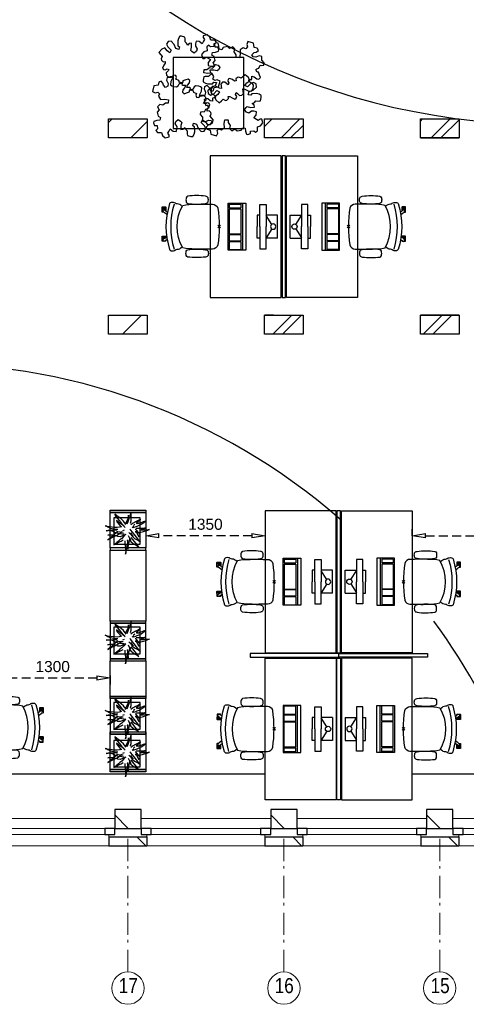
# Model space of a CAD drawing. Header units: millimetres. Extents: x 293454 to 524618, y 211738 to 307297.
# Tile 20 of 152: x 363215 to 368258, y 247976 to 259083. Entities that reach past the tile are written whole.
import ezdxf

# ---------------------------------------------------------------- set-up
doc = ezdxf.new("R2010")
doc.units = ezdxf.units.MM
doc.header["$LTSCALE"] = 400
doc.header["$PDMODE"] = 3
doc.header["$PDSIZE"] = 15
doc.linetypes.add('HIDDEN', pattern=[0.375, 0.25, -0.125])
doc.linetypes.add('STYLE_06', pattern=[1.041641, 0.625, -0.208282, 0.069427, -0.138931])
for name, color, linetype in [('-gd', 2, 'Continuous'), ('-ve', 2, 'HIDDEN'), ('inlay', 6, 'Continuous'), ('inr', 4, 'Continuous'), ('plant', 114, 'Continuous'), ('plat', 5, 'Continuous'), ('sona-s008_ip0', 7, 'Continuous'), ('symbol', 1, 'Continuous'), ('timmerwerk-ge', 150, 'Continuous')]:
    doc.layers.add(name, color=color, linetype=linetype)
for name, color, linetype, lineweight in [('Buitenkozijnen', 140, 'Continuous', 15), ('mat-baksteen', 5, 'Continuous', 25), ('mat-kalkzandsteen', 5, 'Continuous', 25), ('None', 7, 'Continuous', 9)]:
    doc.layers.add(name, color=color, linetype=linetype, lineweight=lineweight)
doc.styles.add('Arial Narrow', font='ARIALN.TTF', dxfattribs={"height": 222.25})
doc.styles.get("Standard").update_dxf_attribs({"font": 'arial.ttf'})
doc.dimstyles.new('CAL-N1-050-25', dxfattribs={"dimscale": 50, "dimtxt": 2.5, "dimasz": 3, "dimexe": 1.5, "dimexo": 0, "dimgap": 0.3, "dimtad": 0, "dimdec": 4, "dimrnd": 1, "dimdsep": 46, "dimtxsty": 'Standard', "dimblk": 'CLOSED', "dimcen": 0, "dimdle": 1.25, "dimclrt": 249, "dimadec": 0, "dimazin": 0, "dimtfac": 0.9, "dimtdec": 4, "dimtix": 1, "dimtmove": 0, "dimatfit": 3, "dimldrblk": 'CLOSED', "dimfxl": 1, "dimtvp": 1, "dimtolj": 1, "dimtzin": 0, "dimarcsym": 0})

# ---------------------------------------------------------------- blocks, each defined once
blk = doc.blocks.new('*X22')
at = {"layer": 'None', "lineweight": 9}
for p, q in [((-47607, 2880), (-47568, 2919)), ((-47358, 2705), (-47170, 2893))]:
    blk.add_line(p, q, dxfattribs=at)
blk = doc.blocks.new('*X23')
at = {"layer": 'None', "lineweight": 9}
blk.add_line((-45661, 2705), (-45447, 2919), dxfattribs=at)
blk = doc.blocks.new('*X24')
at = {"layer": 'None', "lineweight": 9}
blk.add_line((-43964, 2705), (-43750, 2919), dxfattribs=at)
blk = doc.blocks.new('*X33')
at = {"layer": 'None', "lineweight": 9}
blk.add_line((-47451, 491), (-47237, 705), dxfattribs=at)
blk = doc.blocks.new('*X34')
at = {"layer": 'None', "lineweight": 9}
blk.add_line((-45754, 491), (-45540, 705), dxfattribs=at)
blk = doc.blocks.new('*X35')
at = {"layer": 'None', "lineweight": 9}
blk.add_line((-44057, 491), (-43843, 705), dxfattribs=at)
blk = doc.blocks.new('*X48')
at = {"layer": 'None', "lineweight": 9}
blk.add_line((-148.5, -148.5), (4, 4), dxfattribs=at)
blk = doc.blocks.new('*X49')
at = {"layer": 'None', "lineweight": 9}
blk.add_line((100, 100), (200, 200), dxfattribs=at)
blk = doc.blocks.new('Penant best-uitbr  (2D)')
at = {"layer": 'mat-baksteen', "lineweight": 25}
for p, q in [((-215, 200), (215, 200)), ((-215, 100), (-215, 200)), ((215, 100), (215, 200)), ((-215, 100), (215, 100))]:
    blk.add_line(p, q, dxfattribs=at)
at = {"layer": 'mat-kalkzandsteen', "lineweight": 25}
blk.add_lwpolyline([(-148.5, 4), (148.5, 4), (148.5, -210), (-148.5, -210)], close=True, dxfattribs=at)
at = {"layer": 'mat-baksteen'}
blk.add_blockref('*X49', (0, 0), dxfattribs=at)
at = {"layer": 'mat-kalkzandsteen'}
blk.add_blockref('*X48', (0, 0), dxfattribs=at)
blk = doc.blocks.new('Gevelpui best-uitbr 1330 (2D)')
at = {"layer": 'Buitenkozijnen', "lineweight": 15}
for p, q in [((-731.5, 71), (731.5, 71)), ((-731.5, 4), (-731.5, 71)), ((-731.5, 4), (731.5, 4)), ((731.5, 4), (731.5, 71))]:
    blk.add_line(p, q, dxfattribs=at)
at = {"layer": 'Buitenkozijnen', "color": 92, "lineweight": 25}
for points in [[(-731.5, 71), (-617.5, 71), (-617.5, 4), (-731.5, 4)], [(617.5, 71), (731.5, 71), (731.5, 4), (617.5, 4)]]:
    blk.add_lwpolyline(points, close=True, dxfattribs=at)
at = {"layer": 'None', "color": 43, "linetype": 'Continuous', "lineweight": 9}
blk.add_line((-731.5, -107), (731.5, -107), dxfattribs=at)
at = {"layer": 'None', "color": 43, "linetype": 'Continuous', "lineweight": 9, "flags": 128}
blk.add_lwpolyline([(-665, 71), (-665, 200), (665, 200), (665, 71)], dxfattribs=at)
blk = doc.blocks.new('*X28')
at = {"layer": 'None', "lineweight": 9}
for p, q in [((-37047, 2833), (-36962, 2919)), ((-36752, 2705), (-36610, 2846))]:
    blk.add_line(p, q, dxfattribs=at)
blk = doc.blocks.new('*X29')
at = {"layer": 'None', "lineweight": 9}
for p, q in [((-35287, 2896), (-35265, 2919)), ((-35055, 2705), (-34850, 2909))]:
    blk.add_line(p, q, dxfattribs=at)
blk = doc.blocks.new('*X39')
at = {"layer": 'None', "lineweight": 9}
blk.add_line((-36844, 491), (-36630, 705), dxfattribs=at)
blk = doc.blocks.new('*X40')
at = {"layer": 'None', "lineweight": 9}
blk.add_line((-35147, 491), (-34933, 705), dxfattribs=at)
blk = doc.blocks.new('SONA-S008_B2')
at = {"layer": '-gd'}
blk.add_open_spline([(-253, -510), (-88, -560), (88, -560), (253, -510)], degree=3, dxfattribs=at)
for points in [[(-207, -16), (-79, 5), (80, 5), (207, -16)], [(-253, -272), (-257, -207), (-252, -139), (-253, -74)], [(-253, -74), (-253, -52), (-233, -20), (-207, -16)], [(207, -16), (233, -20), (253, -52), (253, -74)], [(253, -74), (252, -139), (257, -207), (253, -272)], [(-343, -154), (-353, -221), (-352, -288), (-343, -355)], [(-325, -126), (-337, -132), (-340, -141), (-343, -154)], [(-278, -126), (-288, -121), (-315, -121), (-325, -126)], [(-261, -154), (-263, -141), (-266, -132), (-278, -126)], [(-261, -355), (-252, -288), (-250, -221), (-261, -154)], [(261, -355), (252, -288), (250, -221), (261, -154)], [(261, -154), (263, -141), (266, -132), (278, -126)], [(278, -126), (288, -121), (315, -121), (325, -126)], [(325, -126), (337, -132), (340, -141), (343, -154)], [(343, -154), (353, -221), (352, -288), (343, -355)], [(-251, -332), (-253, -332), (-255, -331), (-258, -330)], [(-255, -304), (-254, -304), (-253, -305), (-252, -305)], [(-239, -412), (-253, -366), (-250, -319), (-253, -272)], [(253, -272), (250, -319), (253, -366), (239, -412)], [(257, -323), (255, -324), (253, -324), (251, -325)], [(252, -298), (253, -297), (254, -297), (255, -297)], [(-343, -355), (-341, -363), (-334, -370), (-326, -372)], [(-326, -372), (-310, -376), (-293, -376), (-277, -372)], [(-277, -372), (-270, -370), (-262, -363), (-261, -355)], [(-227, -418), (-247, -437), (-256, -455), (-256, -474)], [(239, -412), (95, -494), (-95, -494), (-239, -412)], [(256, -474), (256, -455), (247, -437), (227, -418)], [(277, -372), (270, -370), (262, -363), (261, -355)], [(326, -372), (310, -376), (293, -376), (277, -372)], [(343, -355), (341, -363), (334, -370), (326, -372)], [(-272, -515), (-274, -534), (-274, -556), (-259, -560)], [(-256, -474), (-255, -489), (-270, -500), (-272, -515)], [(272, -515), (270, -500), (255, -489), (256, -474)], [(259, -560), (274, -556), (274, -534), (272, -515)], [(-259, -560), (-77, -614), (79, -614), (259, -560)], [(-222, -607), (-222, -605), (-221, -603), (-219, -603)], [(-222, -615), (-222, -615), (-222, -607), (-222, -607)], [(-219, -615), (-219, -615), (-222, -615), (-222, -615)], [(-222, -630), (-222, -630), (-222, -618), (-222, -618)], [(-222, -618), (-222, -618), (-199, -618), (-199, -618)], [(-199, -630), (-199, -630), (-222, -630), (-222, -630)], [(-222, -641), (-222, -641), (-222, -633), (-222, -633)], [(-222, -633), (-222, -633), (-219, -633), (-219, -633)], [(-219, -645), (-221, -645), (-222, -643), (-222, -641)], [(-219, -603), (-219, -603), (-192, -603), (-177, -603)], [(-199, -615), (-199, -615), (-219, -615), (-219, -615)], [(-219, -633), (-219, -633), (-199, -633), (-199, -633)], [(-167, -645), (-167, -645), (-219, -645), (-219, -645)], [(-199, -618), (-199, -618), (-199, -615), (-199, -615)], [(-199, -615), (-199, -615), (-187, -615), (-187, -615)], [(-199, -618), (-199, -618), (-189, -618), (-187, -618)], [(-199, -633), (-199, -633), (-199, -630), (-199, -630)], [(-199, -630), (-199, -630), (-187, -630), (-187, -630)], [(-199, -633), (-199, -633), (-187, -633), (-187, -633)], [(-183, -633), (-188, -629), (-190, -621), (-186, -615)], [(-185, -615), (-186, -615), (-187, -615), (-187, -615)], [(-187, -615), (-187, -615), (-187, -616), (-187, -617)], [(-186, -630), (-186, -630), (-187, -630), (-187, -630)], [(-187, -630), (-187, -630), (-187, -633), (-187, -633)], [(-187, -633), (-187, -633), (-185, -633), (-183, -633)], [(-186, -615), (-186, -615), (-176, -603), (-163, -584)], [(-165, -630), (-169, -636), (-177, -638), (-183, -633)], [(-183, -633), (-183, -633), (-183, -633), (-183, -633)], [(-167, -633), (-167, -633), (-166, -633), (-166, -633)], [(-163, -641), (-163, -643), (-165, -645), (-167, -645)], [(-166, -633), (-166, -633), (-163, -633), (-163, -633)], [(-135, -589), (-152, -614), (-165, -630), (-165, -630)], [(-163, -630), (-163, -630), (-163, -630), (-164, -630)], [(-163, -628), (-163, -629), (-163, -630), (-163, -630)], [(-163, -633), (-163, -633), (-163, -641), (-163, -641)], [(106, -607), (106, -605), (108, -603), (110, -603)], [(106, -615), (106, -615), (106, -607), (106, -607)], [(110, -615), (110, -615), (106, -615), (106, -615)], [(106, -630), (106, -630), (106, -618), (106, -618)], [(106, -618), (106, -618), (130, -618), (130, -618)], [(130, -630), (130, -630), (106, -630), (106, -630)], [(106, -641), (106, -641), (106, -633), (106, -633)], [(106, -633), (106, -633), (110, -633), (110, -633)], [(110, -645), (108, -645), (106, -643), (106, -641)], [(110, -603), (110, -603), (116, -603), (123, -603)], [(130, -615), (130, -615), (110, -615), (110, -615)], [(110, -633), (110, -633), (130, -633), (130, -633)], [(162, -644), (162, -644), (110, -645), (110, -645)], [(143, -630), (143, -630), (132, -615), (115, -592)], [(130, -618), (130, -618), (130, -615), (130, -615)], [(130, -615), (130, -615), (131, -615), (132, -615)], [(130, -618), (130, -618), (132, -618), (134, -618)], [(130, -633), (130, -633), (130, -630), (130, -630)], [(130, -630), (130, -630), (142, -630), (142, -630)], [(130, -633), (130, -633), (142, -633), (142, -633)], [(143, -630), (142, -630), (142, -630), (142, -630)], [(142, -630), (142, -630), (142, -633), (142, -633)], [(142, -633), (142, -633), (143, -633), (145, -633)], [(161, -633), (155, -637), (147, -636), (143, -630)], [(144, -587), (156, -604), (164, -615), (164, -615)], [(155, -603), (159, -603), (162, -603), (162, -603)], [(164, -615), (168, -621), (167, -629), (161, -633)], [(161, -633), (161, -633), (161, -633), (161, -633)], [(162, -603), (164, -603), (166, -605), (166, -607)], [(162, -633), (162, -633), (162, -633), (162, -633)], [(162, -633), (162, -633), (166, -633), (166, -633)], [(166, -641), (166, -643), (164, -644), (162, -644)], [(166, -615), (166, -615), (165, -615), (164, -615)], [(166, -630), (166, -630), (165, -630), (164, -630)], [(165, -618), (166, -618), (166, -618), (166, -618)], [(166, -607), (166, -607), (166, -615), (166, -615)], [(166, -618), (166, -618), (166, -619), (166, -620)], [(166, -626), (166, -628), (166, -630), (166, -630)], [(166, -633), (166, -633), (166, -641), (166, -641)]]:
    blk.add_open_spline(points, degree=3)
at = {"layer": 'sona-s008_ip0'}
blk.add_point((0, 0), dxfattribs=at)
blk = doc.blocks.new('SYMB-CMP4_B2')
for p, q in [((-130, 558), (130, 558)), ((-130, 558), (-130, 428)), ((130, 558), (130, 428)), ((-25, 492), (-125, 428)), ((25, 492), (125, 428)), ((-250, 358), (-250, 428)), ((-250, 428), (0, 428)), ((0, 358), (-250, 358)), ((-130, 358), (-130, 328)), ((250, 428), (0, 428)), ((0, 358), (250, 358)), ((130, 358), (130, 328)), ((250, 358), (250, 428)), ((-130, 328), (0, 328)), ((130, 328), (0, 328)), ((265, 200), (-265, 200)), ((-265, 200), (-265, 0)), ((265, 163), (-265, 163)), ((-167, 142), (-260, 142)), ((-260, 13), (-260, 142)), ((-167, 13), (-167, 142)), ((-88, 142), (-159, 142)), ((-159, 13), (-159, 142)), ((-88, 13), (-88, 142)), ((200, 142), (-82, 142)), ((-82, 13), (-82, 142)), ((200, 13), (200, 142)), ((255, 142), (212, 142)), ((212, 13), (212, 142)), ((255, 13), (255, 142)), ((265, 0), (265, 200)), ((-265, 0), (265, 0)), ((-167, 13), (-260, 13)), ((-88, 13), (-159, 13)), ((200, 13), (-82, 13)), ((255, 13), (212, 13))]:
    blk.add_line(p, q)
blk.add_circle((0, 508), 30)
blk = doc.blocks.new('SYMB-BM02_B2')
at = {"layer": 'plant'}
blk.add_lwpolyline([(98, 356), (66, 371), (46, 367), (23, 344), (26, 317), (5, 314), (-27, 337), (-68, 353), (-84, 340), (-93, 315), (-77, 290), (-84, 262), (-106, 274), (-134, 301), (-166, 298), (-190, 273), (-184, 246), (-181, 209), (-209, 214), (-256, 237), (-302, 241), (-315, 221), (-325, 198), (-329, 157), (-315, 134), (-286, 119), (-263, 95), (-270, 73), (-298, 80), (-306, 68), (-307, 29), (-341, 38), (-375, 66), (-406, 70), (-427, 48), (-413, 13), (-402, -28), (-381, -27), (-361, -62), (-377, -76), (-407, -84), (-423, -126), (-448, -119), (-475, -126), (-482, -158), (-448, -194), (-447, -249), (-411, -258), (-363, -237), (-327, -242), (-307, -272), (-338, -303), (-366, -308), (-398, -333), (-381, -365), (-338, -377), (-336, -406), (-332, -436), (-252, -458), (-234, -418), (-243, -383), (-220, -358), (-184, -372), (-140, -344), (-141, -283), (-132, -230), (-84, -233), (-86, -271), (-59, -312), (-68, -354), (-36, -386), (7, -361), (39, -388), (98, -377), (116, -344), (153, -351), (160, -393), (171, -436), (193, -440), (228, -426), (230, -390), (275, -385), (300, -408), (328, -386), (326, -329), (369, -315), (403, -276), (387, -222), (366, -221), (339, -240), (312, -226), (275, -205), (309, -165), (312, -121), (278, -112), (241, -110), (205, -137), (171, -126), (146, -92), (166, -59), (184, -44), (228, -57), (285, -55), (282, -25), (255, -2), (285, 14), (305, 34), (353, 32), (371, 38), (382, 84), (382, 111), (350, 130), (317, 139), (248, 136), (232, 114), (194, 121), (209, 166), (266, 187), (314, 230), (310, 274), (271, 296), (232, 280), (187, 233), (150, 251), (176, 290), (219, 319), (203, 365), (155, 404), (121, 376), (98, 356)], dxfattribs=at)
blk = doc.blocks.new('boom nieuw 01')
at = {"layer": 'plant', "extrusion": (0, -4.44089e-16, -1)}
for p, q in [((-574, 694), (-627, 737)), ((-627, 737), (-616, 698)), ((-574, 694), (-627, 737)), ((-627, 737), (-616, 698)), ((-238, 749), (-257, 677)), ((-238, 749), (-257, 677)), ((-225, 789), (-238, 749)), ((-225, 789), (-238, 749)), ((-225, 745), (-225, 789)), ((-225, 745), (-225, 789)), ((-219, 696), (-225, 745)), ((-219, 696), (-225, 745)), ((-616, 698), (-564, 639)), ((-616, 698), (-564, 639)), ((-531, 541), (-584, 584)), ((-584, 584), (-573, 545)), ((-531, 541), (-584, 584)), ((-584, 584), (-573, 545)), ((-519, 654), (-574, 694)), ((-519, 654), (-574, 694)), ((-573, 545), (-520, 486)), ((-573, 545), (-520, 486)), ((-564, 639), (-510, 574)), ((-564, 639), (-510, 574)), ((-476, 501), (-531, 541)), ((-476, 501), (-531, 541)), ((-520, 486), (-467, 421)), ((-520, 486), (-467, 421)), ((-467, 618), (-519, 654)), ((-467, 618), (-519, 654)), ((-510, 574), (-463, 510)), ((-510, 574), (-463, 510)), ((-424, 465), (-476, 501)), ((-424, 465), (-476, 501)), ((-412, 565), (-467, 618)), ((-412, 565), (-467, 618)), ((-463, 510), (-423, 466)), ((-463, 510), (-423, 466)), ((-369, 511), (-412, 565)), ((-369, 511), (-412, 565)), ((-344, 540), (-368, 472)), ((-316, 598), (-344, 540)), ((-308, 551), (-333, 488)), ((-308, 551), (-333, 488)), ((-298, 670), (-316, 598)), ((-284, 619), (-308, 551)), ((-284, 619), (-308, 551)), ((-285, 709), (-298, 670)), ((-285, 665), (-285, 709)), ((-279, 616), (-285, 665)), ((-257, 677), (-284, 619)), ((-257, 677), (-284, 619)), ((-243, 519), (-227, 576)), ((-243, 519), (-227, 576)), ((-187, 511), (-234, 479)), ((-187, 511), (-234, 479)), ((-227, 576), (-219, 630)), ((-227, 576), (-219, 630)), ((-219, 630), (-219, 696)), ((-219, 630), (-219, 696)), ((-119, 548), (-187, 511)), ((-167, 460), (-136, 488)), ((-167, 460), (-136, 488)), ((-55, 579), (-119, 548)), ((-55, 579), (-119, 548)), ((-101, 524), (-55, 560)), ((-101, 524), (-55, 560)), ((-95, 500), (-50, 537)), ((-4, 517), (-70, 496)), ((-4, 517), (-70, 496)), ((9, 617), (-55, 579)), ((9, 617), (-55, 579)), ((-55, 560), (-36, 579)), ((-55, 560), (-36, 579)), ((-36, 579), (9, 617)), ((-36, 579), (9, 617)), ((-25, 464), (20, 490)), ((-25, 464), (20, 490)), ((73, 551), (-4, 517)), ((73, 551), (-4, 517)), ((20, 490), (61, 517)), ((20, 490), (61, 517)), ((61, 517), (92, 539)), ((61, 517), (92, 539)), ((126, 569), (73, 551)), ((126, 569), (73, 551)), ((92, 539), (126, 569)), ((92, 539), (126, 569)), ((-831, 440), (-863, 451)), ((-863, 451), (-808, 440)), ((-831, 440), (-863, 451)), ((-863, 451), (-808, 440)), ((-838, 331), (-790, 339)), ((-838, 331), (-790, 339)), ((-787, 335), (-838, 331)), ((-787, 335), (-838, 331)), ((-793, 417), (-831, 440)), ((-793, 417), (-831, 440)), ((-808, 440), (-733, 432)), ((-808, 440), (-733, 432)), ((-751, 400), (-793, 417)), ((-751, 400), (-793, 417)), ((-790, 339), (-724, 343)), ((-790, 339), (-724, 343)), ((-737, 335), (-787, 335)), ((-737, 335), (-787, 335)), ((-690, 378), (-751, 400)), ((-690, 378), (-751, 400)), ((-691, 320), (-737, 335)), ((-733, 432), (-646, 419)), ((-733, 432), (-646, 419)), ((-724, 343), (-665, 349)), ((-724, 343), (-665, 349)), ((-636, 315), (-691, 320)), ((-636, 315), (-691, 320)), ((-601, 365), (-690, 378)), ((-601, 365), (-690, 378)), ((-642, 298), (-680, 321)), ((-642, 298), (-680, 321)), ((-665, 349), (-613, 352)), ((-665, 349), (-613, 352)), ((-604, 263), (-648, 228)), ((-604, 263), (-648, 228)), ((-646, 419), (-567, 415)), ((-646, 419), (-567, 415)), ((-601, 281), (-642, 298)), ((-601, 281), (-642, 298)), ((-613, 352), (-578, 349)), ((-613, 352), (-578, 349)), ((-553, 314), (-604, 263)), ((-553, 314), (-604, 263)), ((-547, 362), (-601, 365)), ((-547, 362), (-601, 365)), ((-540, 259), (-601, 281)), ((-540, 259), (-601, 281)), ((-583, 313), (-496, 300)), ((-583, 313), (-496, 300)), ((-568, 225), (-511, 263)), ((-568, 225), (-511, 263)), ((-567, 415), (-510, 423)), ((-567, 415), (-510, 423)), ((-451, 246), (-540, 259)), ((-451, 246), (-540, 259)), ((-511, 263), (-472, 292)), ((-511, 263), (-472, 292)), ((-510, 423), (-451, 434)), ((-510, 423), (-451, 434)), ((-496, 300), (-417, 296)), ((-496, 300), (-417, 296)), ((-472, 292), (-455, 309)), ((-472, 292), (-455, 309)), ((-397, 243), (-451, 246)), ((-397, 243), (-451, 246)), ((-398, 347), (-436, 328)), ((-398, 347), (-436, 328)), ((-369, 412), (-424, 465)), ((-369, 412), (-424, 465)), ((-423, 466), (-397, 444)), ((-423, 466), (-397, 444)), ((-281, 288), (-232, 238)), ((-281, 288), (-232, 238)), ((-231, 344), (-254, 371)), ((-231, 344), (-254, 371)), ((-194, 216), (-242, 260)), ((-194, 216), (-242, 260)), ((-233, 285), (-204, 233)), ((-233, 285), (-204, 233)), ((-192, 292), (-231, 344)), ((-192, 292), (-231, 344)), ((-195, 409), (-161, 444)), ((-151, 244), (-192, 292)), ((-151, 244), (-192, 292)), ((-170, 410), (-128, 424)), ((-170, 410), (-128, 424)), ((-33, 98), (-151, 244)), ((-33, 98), (-151, 244)), ((-128, 424), (-78, 443)), ((-128, 424), (-78, 443)), ((-127, 307), (-59, 290)), ((-127, 307), (-59, 290)), ((-105, 362), (-122, 364)), ((-105, 362), (-122, 364)), ((-113, 330), (-85, 277)), ((-113, 330), (-85, 277)), ((-83, 336), (-105, 362)), ((-83, 336), (-105, 362)), ((-15, 385), (-100, 387)), ((-15, 385), (-100, 387)), ((-85, 277), (-56, 224)), ((-85, 277), (-56, 224)), ((-43, 284), (-83, 336)), ((-43, 284), (-83, 336)), ((-78, 443), (-25, 464)), ((-78, 443), (-25, 464)), ((-59, 290), (16, 294)), ((-59, 290), (16, 294)), ((-3, 235), (-43, 284)), ((-3, 235), (-43, 284)), ((69, 341), (-16, 343)), ((69, 341), (-16, 343)), ((71, 388), (-15, 385)), ((71, 388), (-15, 385)), ((-5, 354), (51, 371)), ((-5, 354), (51, 371)), ((16, 294), (79, 310)), ((16, 294), (79, 310)), ((51, 371), (104, 389)), ((51, 371), (104, 389)), ((154, 344), (69, 341)), ((154, 344), (69, 341)), ((140, 402), (71, 388)), ((140, 402), (71, 388)), ((79, 310), (135, 327)), ((79, 310), (135, 327)), ((104, 389), (140, 402)), ((104, 389), (140, 402)), ((135, 327), (188, 345)), ((135, 327), (188, 345)), ((224, 359), (154, 344)), ((224, 359), (154, 344)), ((188, 345), (224, 359)), ((188, 345), (224, 359)), ((-748, 141), (-796, 107)), ((-748, 141), (-796, 107)), ((-796, 107), (-737, 139)), ((-796, 107), (-737, 139)), ((-794, 221), (-746, 230)), ((-794, 221), (-746, 230)), ((-743, 226), (-794, 221)), ((-743, 226), (-794, 221)), ((-722, 163), (-748, 141)), ((-722, 163), (-748, 141)), ((-746, 230), (-680, 234)), ((-746, 230), (-680, 234)), ((-694, 225), (-743, 226)), ((-694, 225), (-743, 226)), ((-737, 139), (-688, 167)), ((-737, 139), (-688, 167)), ((-686, 193), (-722, 163)), ((-686, 193), (-722, 163)), ((-647, 211), (-694, 225)), ((-647, 211), (-694, 225)), ((-688, 167), (-620, 196)), ((-688, 167), (-620, 196)), ((-648, 228), (-686, 193)), ((-648, 228), (-686, 193)), ((-680, 234), (-621, 240)), ((-680, 234), (-621, 240)), ((-592, 206), (-647, 211)), ((-592, 206), (-647, 211)), ((-597, 22), (-646, -12)), ((-597, 22), (-646, -12)), ((-646, -12), (-586, 20)), ((-646, -12), (-586, 20)), ((-620, 196), (-568, 225)), ((-620, 196), (-568, 225)), ((-572, 44), (-597, 22)), ((-572, 44), (-597, 22)), ((-549, 186), (-592, 206)), ((-549, 186), (-592, 206)), ((-586, 20), (-537, 48)), ((-586, 20), (-537, 48)), ((-535, 74), (-572, 44)), ((-535, 74), (-572, 44)), ((-496, 183), (-549, 186)), ((-496, 183), (-549, 186)), ((-537, 48), (-469, 77)), ((-537, 48), (-469, 77)), ((-497, 109), (-535, 74)), ((-497, 109), (-535, 74)), ((-454, 144), (-497, 109)), ((-454, 144), (-497, 109)), ((-392, 219), (-496, 183)), ((-392, 219), (-496, 183)), ((-469, 77), (-417, 106)), ((-469, 77), (-417, 106)), ((-403, 195), (-454, 144)), ((-403, 195), (-454, 144)), ((-369, 232), (-403, 195)), ((-369, 232), (-403, 195)), ((-354, 238), (-392, 219)), ((-354, 238), (-392, 219)), ((-380, 87), (-378, 37)), ((-380, 87), (-378, 37)), ((-378, 37), (-372, -25)), ((-378, 37), (-372, -25)), ((-317, 95), (-308, 24)), ((-317, 95), (-308, 24)), ((-317, -32), (-303, 34)), ((-317, -32), (-303, 34)), ((-308, 24), (-304, -32)), ((-308, 24), (-304, -32)), ((-303, 34), (-304, 107)), ((-303, 34), (-304, 107)), ((-297, 215), (-269, 162)), ((-297, 215), (-269, 162)), ((-293, -58), (-278, 12)), ((-293, -58), (-278, 12)), ((-278, 12), (-263, 89)), ((-278, 12), (-263, 89)), ((-269, 162), (-239, 109)), ((-269, 162), (-239, 109)), ((-267, 114), (-235, 70)), ((-267, 114), (-235, 70)), ((-263, 89), (-248, 155)), ((-263, 89), (-248, 155)), ((-235, 70), (-173, 19)), ((-235, 70), (-173, 19)), ((-232, 238), (-199, 194)), ((-232, 238), (-199, 194)), ((-186, 120), (-227, 169)), ((-186, 120), (-227, 169)), ((-204, 233), (-174, 186)), ((-204, 233), (-174, 186)), ((-199, 194), (-138, 143)), ((-199, 194), (-138, 143)), ((-174, 186), (-194, 216)), ((-174, 186), (-194, 216)), ((-69, -25), (-186, 120)), ((-69, -25), (-186, 120)), ((-173, 19), (-128, -8)), ((-173, 19), (-128, -8)), ((-138, 143), (-93, 116)), ((-138, 143), (-93, 116)), ((-93, 116), (-36, 86)), ((-93, 116), (-36, 86)), ((-56, 224), (-25, 178)), ((-56, 224), (-25, 178)), ((-25, 178), (-46, 207)), ((-25, 178), (-46, 207)), ((-36, 86), (2, 56)), ((-36, 86), (2, 56)), ((2, 56), (-33, 98)), ((2, 56), (-33, 98)), ((-372, -25), (-363, -96)), ((-372, -25), (-363, -96)), ((-363, -96), (-359, -152)), ((-363, -96), (-359, -152)), ((-359, -152), (-354, -201)), ((-359, -152), (-354, -201)), ((-358, -244), (-348, -178)), ((-358, -244), (-348, -178)), ((-354, -201), (-358, -244)), ((-354, -201), (-358, -244)), ((-348, -178), (-333, -108)), ((-348, -178), (-333, -108)), ((-333, -108), (-317, -32)), ((-333, -108), (-317, -32)), ((-304, -32), (-299, -81)), ((-304, -32), (-299, -81)), ((-303, -124), (-293, -58)), ((-303, -124), (-293, -58)), ((-299, -81), (-303, -124)), ((-299, -81), (-303, -124)), ((-128, -8), (-72, -38)), ((-128, -8), (-72, -38)), ((-72, -38), (-33, -68)), ((-72, -38), (-33, -68)), ((-33, -68), (-69, -25)), ((-33, -68), (-69, -25))]:
    blk.add_line(p, q, dxfattribs=at)
at = {"layer": 'timmerwerk-ge', "linetype": 'Continuous', "extrusion": (0, -4.44089e-16, -1)}
for p, q in [((0, 647), (-647, 647)), ((-647, 647), (-647, 0)), ((0, 0), (0, 647)), ((-647, 0), (0, 0))]:
    blk.add_line(p, q, dxfattribs=at)
blk = doc.blocks.new('_CLOSED')
at = {"color": 0, "linetype": 'ByBlock'}
for p, q in [((-1, 0.167), (0, 0)), ((-1, 0.167), (-1, -0.167)), ((0, 0), (-1, -0.167))]:
    blk.add_line(p, q, dxfattribs=at)
blk = doc.blocks.new('*D1670')
at = {"layer": '-ve', "color": 0, "lineweight": -2, "transparency": 16777216}
for p, q in [((364638, 253318), (364638, 253187)), ((365838, 253262), (364788, 253262)), ((365988, 253318), (365988, 253187))]:
    blk.add_line(p, q, dxfattribs=at)
at = {"layer": 'Defpoints', "color": 0, "transparency": 16777216}
for p in [(364638, 253318), (364638, 253262), (365988, 253318)]:
    blk.add_point(p, dxfattribs=at)
at = {"layer": '-ve', "color": 0, "lineweight": -2, "transparency": 16777216, "xscale": 150, "yscale": 150, "zscale": 150, "rotation": 180}
blk.add_blockref('_CLOSED', (364638, 253262), dxfattribs=at)
at = {"layer": '-ve', "color": 0, "lineweight": -2, "transparency": 16777216, "xscale": 150, "yscale": 150, "zscale": 150}
blk.add_blockref('_CLOSED', (365988, 253262), dxfattribs=at)
at = {"layer": '-ve', "color": 249, "transparency": 16777216, "insert": (365313, 253390), "char_height": 125, "attachment_point": 5}
blk.add_mtext('\\A1;1350', dxfattribs=at)
blk = doc.blocks.new('*D1671')
at = {"layer": '-ve', "color": 0, "lineweight": -2, "transparency": 16777216}
for p, q in [((367648, 253261), (367648, 253337)), ((367798, 253262), (370049, 253262)), ((370199, 253261), (370199, 253337))]:
    blk.add_line(p, q, dxfattribs=at)
at = {"layer": 'Defpoints', "color": 0, "transparency": 16777216}
for p in [(367648, 253261), (370199, 253262), (370199, 253261)]:
    blk.add_point(p, dxfattribs=at)
at = {"layer": '-ve', "color": 0, "lineweight": -2, "transparency": 16777216, "xscale": 150, "yscale": 150, "zscale": 150, "rotation": 180}
blk.add_blockref('_CLOSED', (367648, 253262), dxfattribs=at)
at = {"layer": '-ve', "color": 0, "lineweight": -2, "transparency": 16777216, "xscale": 150, "yscale": 150, "zscale": 150}
blk.add_blockref('_CLOSED', (370199, 253262), dxfattribs=at)
at = {"layer": '-ve', "color": 249, "transparency": 16777216, "insert": (368924, 253390), "char_height": 125, "attachment_point": 5}
blk.add_mtext('\\A1;2552', dxfattribs=at)
blk = doc.blocks.new('*D1673')
at = {"layer": '-ve', "color": 0, "lineweight": -2, "transparency": 16777216}
for p, q in [((362938, 251685), (362938, 251582)), ((364238, 251685), (364238, 251582)), ((363088, 251657), (364088, 251657))]:
    blk.add_line(p, q, dxfattribs=at)
at = {"layer": 'Defpoints', "color": 0, "transparency": 16777216}
for p in [(362938, 251685), (364238, 251685), (364238, 251657)]:
    blk.add_point(p, dxfattribs=at)
at = {"layer": '-ve', "color": 0, "lineweight": -2, "transparency": 16777216, "xscale": 150, "yscale": 150, "zscale": 150, "rotation": 180}
blk.add_blockref('_CLOSED', (362938, 251657), dxfattribs=at)
at = {"layer": '-ve', "color": 0, "lineweight": -2, "transparency": 16777216, "xscale": 150, "yscale": 150, "zscale": 150}
blk.add_blockref('_CLOSED', (364238, 251657), dxfattribs=at)
at = {"layer": '-ve', "color": 249, "transparency": 16777216, "insert": (363588, 251785), "char_height": 125, "attachment_point": 5}
blk.add_mtext('\\A1;1300', dxfattribs=at)

msp = doc.modelspace()

# ---------------------------------------------------------------- linework, layer by layer
at = {"layer": 'inlay'}
for p, q in [((365983.97925, 250570.5115), (362861.49458, 250570.5115)), ((370297.84062, 250570.5115), (367643.97925, 250570.5115))]:
    msp.add_line(p, q, dxfattribs=at)
for centre, radius, start, end in [((369160.85228, 265657.09549), 7756.19307, 212.641868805, 322.534927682), ((362150.43239, 248079.2038), 7123.8563, 48.787836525, 91.614825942), ((362150.43239, 248079.2038), 7123.8563, 20.469783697, 36.317659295)]:
    msp.add_arc(centre, radius, start, end, dxfattribs=at)
at = {"layer": 'inr'}
for points in [[(364947.70648, 257855.37682), (365747.70648, 257855.37682), (365747.70648, 258655.37682), (364947.70648, 258655.37682)], [(366217.84062, 255948.5115), (366217.84062, 257548.5115), (366177.84062, 257548.5115), (366177.84062, 255948.5115)], [(366787.84062, 251942.03973), (366787.84062, 253542.03973), (365987.84062, 253542.03973), (365987.84062, 251942.03973)], [(366797.84062, 253542.03973), (366797.84062, 251942.03973), (366837.84062, 251942.03973), (366837.84062, 253542.03973)], [(366847.84062, 251942.03973), (366847.84062, 253542.03973), (367647.84062, 253542.03973), (367647.84062, 251942.03973)], [(365817.84062, 251892.03973), (366817.84062, 251892.03973), (366817.84062, 251932.03973), (365817.84062, 251932.03973)], [(367817.84062, 251892.03973), (366817.84062, 251892.03973), (366817.84062, 251932.03973), (367817.84062, 251932.03973)], [(366787.84062, 251882.03973), (366787.84062, 250282.03973), (365987.84062, 250282.03973), (365987.84062, 251882.03973)], [(366797.84062, 250282.03973), (366797.84062, 251882.03973), (366837.84062, 251882.03973), (366837.84062, 250282.03973)], [(366847.84062, 251882.03973), (366847.84062, 250282.03973), (367647.84062, 250282.03973), (367647.84062, 251882.03973)]]:
    msp.add_lwpolyline(points, close=True, dxfattribs=at)
at = {"layer": 'mat-kalkzandsteen', "lineweight": 25}
for p, q in [((367739.34062, 257748.5115), (368176.34062, 257748.5115)), ((368176.34062, 255748.5115), (367739.34062, 255748.5115))]:
    msp.add_line(p, q, dxfattribs=at)
for points in [[(364219.34062, 257962.5115), (364656.34062, 257962.5115), (364656.34062, 257748.5115), (364219.34062, 257748.5115)], [(365979.34062, 257962.5115), (366416.34062, 257962.5115), (366416.34062, 257748.5115), (365979.34062, 257748.5115)], [(365979.34062, 257962.5115), (366416.34062, 257962.5115), (366416.34062, 257748.5115), (365979.34062, 257748.5115)], [(367739.34062, 257962.5115), (368176.34062, 257962.5115), (368176.34062, 257748.5115), (367739.34062, 257748.5115)], [(367739.34062, 257962.5115), (368176.34062, 257962.5115), (368176.34062, 257748.5115), (367739.34062, 257748.5115)], [(364219.34062, 255748.5115), (364656.34062, 255748.5115), (364656.34062, 255534.5115), (364219.34062, 255534.5115)]]:
    msp.add_lwpolyline(points, close=True, dxfattribs=at)
at = {"layer": 'None', "color": 7, "linetype": 'STYLE_06', "lineweight": 9}
for p, q in [((364437.84062, 248341.0238), (364437.84062, 249841.0238)), ((366197.84062, 248341.0238), (366197.84062, 249841.0238)), ((367957.84062, 248341.0238), (367957.84062, 249841.0238))]:
    msp.add_line(p, q, dxfattribs=at)
at = {"layer": 'None', "color": 43, "linetype": 'Continuous', "lineweight": 9}
for centre in [(364437.84062, 248158.41738), (366197.84062, 248158.41738), (367957.84062, 248158.41738)]:
    msp.add_circle(centre, 182.60642, dxfattribs=at)
at = {"layer": 'plat'}
msp.add_line((366079.34062, 255748.5115), (365979.34062, 255748.5115), dxfattribs=at)
for points in [[(365979.34062, 255748.5115), (366416.34062, 255748.5115), (366416.34062, 255534.5115), (365979.34062, 255534.5115)], [(365979.34062, 255748.5115), (366416.34062, 255748.5115), (366416.34062, 255534.5115), (365979.34062, 255534.5115)], [(367739.34062, 255748.5115), (368176.34062, 255748.5115), (368176.34062, 255534.5115), (367739.34062, 255534.5115)], [(367739.34062, 255748.5115), (368176.34062, 255748.5115), (368176.34062, 255534.5115), (367739.34062, 255534.5115)]]:
    msp.add_lwpolyline(points, close=True, dxfattribs=at)
at = {"layer": 'timmerwerk-ge'}
for points in [[(365367.84062, 257548.5115), (365367.84062, 255948.5115), (366167.84062, 255948.5115), (366167.84062, 257548.5115)], [(367027.84062, 257548.5115), (367027.84062, 255948.5115), (366227.84062, 255948.5115), (366227.84062, 257548.5115)], [(364237.84062, 253524.48867), (364237.84062, 253549.48867), (364637.84062, 253549.48867), (364637.84062, 253524.48867)], [(364237.84062, 253524.48867), (364637.84062, 253524.48867), (364637.84062, 253124.48867), (364237.84062, 253124.48867)], [(364237.84062, 253124.48867), (364237.84062, 253099.48867), (364637.84062, 253099.48867), (364637.84062, 253124.48867)], [(364237.84062, 253099.48867), (364637.84062, 253099.48867), (364637.84062, 252299.48867), (364237.84062, 252299.48867)], [(364237.84062, 252299.48867), (364237.84062, 252274.48867), (364637.84062, 252274.48867), (364637.84062, 252299.48867)], [(364237.84062, 251874.48867), (364637.84062, 251874.48867), (364637.84062, 252274.48867), (364237.84062, 252274.48867)], [(364237.84062, 251874.48867), (364237.84062, 251849.48867), (364637.84062, 251849.48867), (364637.84062, 251874.48867)], [(364237.84062, 251849.48867), (364637.84062, 251849.48867), (364637.84062, 251449.48867), (364237.84062, 251449.48867)], [(364237.84062, 251424.48867), (364237.84062, 251449.48867), (364637.84062, 251449.48867), (364637.84062, 251424.48867)], [(364237.84062, 251024.48867), (364637.84062, 251024.48867), (364637.84062, 251424.48867), (364237.84062, 251424.48867)], [(364237.84062, 251024.48867), (364237.84062, 251049.48867), (364637.84062, 251049.48867), (364637.84062, 251024.48867)], [(364237.84062, 251024.48867), (364637.84062, 251024.48867), (364637.84062, 250624.48867), (364237.84062, 250624.48867)], [(364237.84062, 250599.48867), (364237.84062, 250624.48867), (364637.84062, 250624.48867), (364637.84062, 250599.48867)]]:
    msp.add_lwpolyline(points, close=True, dxfattribs=at)

# ---------------------------------------------------------------- block references
at = {"layer": '-ve', "xscale": 0.4608, "yscale": 0.4608, "zscale": 0.4608}
for p in [(364576.89961, 253165.46736), (364576.89961, 251930.58678), (364576.89961, 251081.22987), (364576.89961, 250653.54)]:
    msp.add_blockref('boom nieuw 01', p, dxfattribs=at)
at = {"layer": 'inr'}
for p, rotation in [((365467.84062, 256748.5115), 270), ((366087.84062, 252742.03973), 270), ((367547.84062, 251082.03973), 90)]:
    msp.add_blockref('SONA-S008_B2', p, dxfattribs=dict(at, rotation=rotation))
at = {"layer": 'inr', "xscale": -1}
for p, rotation in [((366927.84062, 256748.5115), 90), ((367547.84062, 252742.03973), 90), ((362837.84062, 251099.25929), 90), ((366087.84062, 251082.03973), 270)]:
    msp.add_blockref('SONA-S008_B2', p, dxfattribs=dict(at, rotation=rotation))
at = {"layer": 'mat-baksteen', "color": 7, "xscale": -1, "rotation": 180}
for p in [(364437.84062, 249963.5115), (366197.84062, 249963.5115), (367957.84062, 249963.5115)]:
    msp.add_blockref('Penant best-uitbr  (2D)', p, dxfattribs=at)
at = {"layer": 'mat-kalkzandsteen'}
for name, p in [('*X22', (411826.78125, 255043.5115)), ('*X28', (403026.78125, 255043.5115)), ('*X23', (411826.78125, 255043.5115)), ('*X29', (403026.78125, 255043.5115)), ('*X24', (411826.78125, 255043.5115)), ('*X33', (411826.78125, 255043.5115)), ('*X34', (411826.78125, 255043.5115)), ('*X39', (403026.78125, 255043.5115)), ('*X40', (403026.78125, 255043.5115))]:
    msp.add_blockref(name, p, dxfattribs=at)
at = {"layer": 'None', "color": 7, "xscale": -1, "rotation": 180}
for p in [(363557.84062, 249963.5115), (365317.84062, 249963.5115), (367077.84062, 249963.5115), (368837.84062, 249963.5115)]:
    msp.add_blockref('Gevelpui best-uitbr 1330 (2D)', p, dxfattribs=at)
at = {"layer": 'plat'}
msp.add_blockref('*X35', (411826.78125, 255043.5115), dxfattribs=at)
at = {"layer": 'symbol', "xscale": 0.8, "yscale": 0.8, "zscale": 0.8}
for p, rotation in [((365110.74114, 258589.52187), 89.99999999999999), ((365591.46837, 258469.03201), 180), ((365079.81622, 258071.87652), 270)]:
    msp.add_blockref('SYMB-BM02_B2', p, dxfattribs=dict(at, rotation=rotation))
msp.add_blockref('SYMB-BM02_B2', (365637.98467, 258138.43736), dxfattribs=at)
at = {"layer": 'symbol', "xscale": -1}
for p, rotation in [((365569.32932, 256748.5115), 270), ((366189.32932, 252742.03973), 270), ((367446.35192, 251082.03973), 90)]:
    msp.add_blockref('SYMB-CMP4_B2', p, dxfattribs=dict(at, rotation=rotation))
at = {"layer": 'symbol'}
for p, rotation in [((366826.35192, 256748.5115), 90.00000000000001), ((367446.35192, 252742.03973), 90), ((366189.32932, 251082.03973), 270)]:
    msp.add_blockref('SYMB-CMP4_B2', p, dxfattribs=dict(at, rotation=rotation))

# ---------------------------------------------------------------- texts
at = {"layer": 'None', "color": 8, "char_height": 169.333333, "attachment_point": 1, "style": 'Arial Narrow'}
for s, insert in [('17', (364334.12111, 248271.17496)), ('16', (366094.12111, 248271.17496)), ('15', (367854.12111, 248271.17496))]:
    msp.add_mtext(s, dxfattribs=dict(at, insert=insert))

# ---------------------------------------------------------------- dimensions: what is measured, and where the dimension line sits
at = {"layer": '-ve'}
for p1, p2, distance, picture, middle in [((365987.84062, 253317.58485), (364637.84062, 253317.58485), 55.522, '*D1670', (365312.84062, 253389.79136)), ((367647.84062, 253261.01), (370199.34062, 253261.01), 1.05285, '*D1671', (368923.59062, 253389.7061)), ((362937.84062, 251684.70028), (364237.84062, 251684.70028), -27.50326, '*D1673', (363587.84062, 251784.92554))]:
    dim = msp.add_aligned_dim(p1=p1, p2=p2, distance=distance, dimstyle='CAL-N1-050-25', dxfattribs=at)
    dim.commit()
    dim.dimension.update_dxf_attribs({"geometry": picture, "text_midpoint": middle})

doc.saveas('drawing.dxf')
